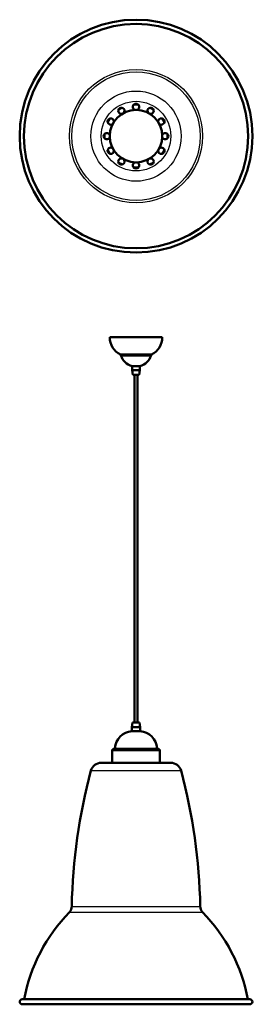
# Model space of a CAD drawing. Header units: millimetres. Extents: x 104 to 548, y 61 to 1936.
import ezdxf

# ---------------------------------------------------------------- set-up
doc = ezdxf.new("R2010")
doc.units = ezdxf.units.MM
doc.header["$LTSCALE"] = 0.75
doc.layers.add('Visible', color=7, linetype='Continuous', lineweight=50)
doc.layers.add('Visible Narrow', color=7, linetype='Continuous', lineweight=25)

msp = doc.modelspace()

# ---------------------------------------------------------------- linework, layer by layer
at = {"layer": 'Visible'}
for p, q in [((318.6, 1268.4), (318.6, 1276.5)), ((333.6, 1268.4), (333.6, 1276.5)), ((320.1, 1259.9), (318.6, 1268.4)), ((322.9, 597.4), (322.9, 1259.9)), ((329.2, 597.4), (329.2, 1259.9)), ((332.1, 1259.9), (333.6, 1268.4)), ((319.2, 597.4), (318.1, 588.9)), ((318.1, 581), (318.1, 588.9)), ((333, 597.4), (334.1, 588.9)), ((334.1, 581), (334.1, 588.9)), ((280.9, 521), (280.9, 544.6)), ((371.2, 521), (371.2, 544.6))]:
    msp.add_line(p, q, dxfattribs=at)
at = {"layer": 'Visible', "extrusion": (-3.63313e-29, -2.96668e-13, -1)}
for centre, radius in [((-326.1, 1714.4, 630.4), 221.8), ((-326.1, 1714.4, -634.6), 50)]:
    msp.add_circle(centre, radius, dxfattribs=at)
at = {"layer": 'Visible'}
for centre, radius in [((326.1, 1714.4, -627.1), 213.6), ((326.1, 1714.4, 635.2), 50)]:
    msp.add_circle(centre, radius, dxfattribs=at)
for centre, start, end in [((298.2, 1762.6, -175.2), 318.6485, 281.3515), ((326.1, 1770.1, -175.2), 288.6485, 251.3515), ((353.9, 1762.6, -175.2), 258.6485, 221.3515), ((277.9, 1742.2, -175.2), 348.6485, 311.3515), ((374.3, 1742.2, -175.2), 228.6485, 191.3515), ((270.4, 1714.4, -175.2), 18.6485, 341.3515), ((381.7, 1714.4, -175.2), 198.6485, 161.3515), ((277.9, 1686.6, -175.2), 48.6485, 11.3515), ((374.3, 1686.6, -175.2), 168.6485, 131.3515), ((298.2, 1666.2, -175.2), 78.6485, 41.3515), ((353.9, 1666.2, -175.2), 138.6485, 101.3515), ((326.1, 1658.8, -175.2), 108.6485, 71.3515)]:
    msp.add_arc(centre, 6, start, end, dxfattribs=at)
at = {"layer": 'Visible', "extrusion": (-3.63313e-29, -2.96668e-13, -1)}
for start, end in [(55.8982, 64.1018), (85.8982, 94.1018), (115.8982, 124.1018), (25.8982, 34.1018), (145.8982, 154.1018), (355.8982, 4.1018), (175.8982, 184.1018), (325.8982, 334.1018), (205.8982, 214.1018), (295.8982, 304.1018), (265.8982, 274.1018), (235.8982, 244.1018)]:
    msp.add_arc((-326.1, 1714.4, 463.1), 60, start, end, dxfattribs=at)
at = {"layer": 'Visible', "extrusion": (0, 0, -1)}
for centre, radius, start, end in [((-312.2, 1330.7), 36.1, 296.2582, 0.9681), ((-339.9, 1330.7), 36.1, 179.0319, 243.7418), ((-295.4, 1296.5), 2, 111.9977, 180.0433), ((-325.6, 1305.1), 29.5, 283.8393, 342.9433), ((-326.5, 1305.1), 29.5, 197.0567, 256.1607), ((-356.7, 1296.5), 2, 359.9567, 68.0023), ((-319.9, 547), 34, 2.5509, 86.8811), ((-332.2, 547), 34, 93.1189, 177.4491), ((-282.9, 544.6), 2, 0, 90), ((-283.9, 548.6), 2, 182.5509, 270), ((-368.2, 548.6), 2, 270, 357.4491), ((-369.2, 544.6), 2, 90, 180), ((-259.7, 500.7), 20.3, 15.1271, 90), ((-392.4, 500.7), 20.3, 90, 164.8729), ((-1261.4, 229.9), 1057.9, 0.948, 15.1271), ((609.3, 229.9), 1057.9, 164.8729, 179.052), ((-187.6, 247.7), 16, 180.948, 224.2787), ((-464.5, 247.7), 16, 315.7213, 359.052), ((-431.1, 10.3), 324, 10.7051, 44.2787), ((-221, 10.3), 324, 135.7213, 169.2949), ((-109.1, 65.8), 4.75, 270, 90), ((-543.1, 65.8), 4.75, 90, 270)]:
    msp.add_arc(centre, radius, start, end, dxfattribs=at)
at = {"layer": 'Visible', "extrusion": (0, 1, 0)}
for centre, radius, start in [((-326.1, 0, 1331.4), 50, 0), ((-326.1, 0, 1298.3), 29.9, 360), ((-326.1, 0, 1296.5), 28.6, 0), ((-326.1, 0, 1276.5), 7.5, 0), ((-326.1, 0, 1268.4), 7.5, 0), ((-326.1, 0, 1259.9), 6, 0), ((-326.1, 0, 588.9), 8, 0), ((-326.1, 0, 597.4), 6.9, 0), ((-326.1, 0, 581), 8, 0), ((-326.1, 0, 546.6), 43.1, 0), ((-326.1, 0, 521), 66.3, 0), ((-326.1, 0, 70.5), 217, 0)]:
    msp.add_arc(centre, radius, start, 180, dxfattribs=at)
at = {"layer": 'Visible', "extrusion": (0, -1, 0)}
msp.add_arc((326.1, 0, -61), 217, 0, 180, dxfattribs=at)
at = {"layer": 'Visible Narrow'}
for centre, radius in [((326.1, 1714.4, -459.7), 127), ((326.1, 1714.4, -448.8), 122.4), ((326.1, 1714.4, -190.2), 85.9), ((326.1, 1714.4, -175.2), 66.3)]:
    msp.add_circle(centre, radius, dxfattribs=at)
at = {"layer": 'Visible Narrow', "extrusion": (0, 1, 0)}
for centre, radius in [((-326.1, 0, 544.6), 45.1), ((-326.1, 0, 548.5), 40.1), ((-326.1, 0, 506), 85.9), ((-326.1, 0, 247.4), 122.4), ((-326.1, 0, 236.5), 127)]:
    msp.add_arc(centre, radius, 0, 180, dxfattribs=at)

doc.saveas('drawing.dxf')
